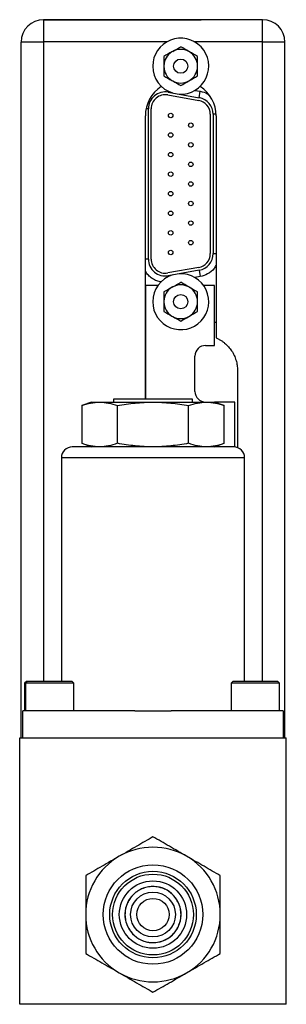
# Model space of a CAD drawing. Header units: inches. Extents: x 5.6 to 25.3, y 3.2 to 17.5.
# Tile 3 of 5: x 16.6 to 18.1, y 7.7 to 13.2. Entities that reach past the tile are written whole.
import ezdxf

# ---------------------------------------------------------------- set-up
doc = ezdxf.new("R2010")
doc.units = ezdxf.units.IN
doc.header["$LTSCALE"] = 2
doc.header["$MEASUREMENT"] = 0

msp = doc.modelspace()

# ---------------------------------------------------------------- linework, layer by layer
at = {"color": 7, "linetype": 'Continuous', "lineweight": 25}
for p, q in [((16.7088, 13.1649), (16.7088, 13.0409)), ((16.7098, 13.1649), (16.7088, 13.1649)), ((16.7098, 13.1649), (17.5872, 13.1649)), ((17.6225, 13.1649), (16.7098, 13.1649)), ((17.9278, 13.1649), (17.6225, 13.1649)), ((17.9278, 13.0409), (17.9278, 13.1649)), ((16.5838, 9.1649), (16.5838, 13.0399)), ((16.7088, 13.0399), (16.5838, 13.0399)), ((18.0528, 13.0399), (17.9278, 13.0399)), ((18.0528, 9.1649), (18.0528, 13.0399)), ((17.4279, 12.9882), (17.424, 12.9859)), ((17.5217, 12.9859), (17.5177, 12.9882)), ((17.3791, 12.9081), (17.3791, 12.9036)), ((17.5666, 12.9036), (17.5666, 12.9081)), ((17.424, 12.8258), (17.4279, 12.8235)), ((17.5177, 12.8235), (17.5217, 12.8258)), ((17.4002, 12.7457), (17.5727, 12.7153)), ((17.4029, 12.7609), (17.5754, 12.7305)), ((17.5754, 12.7305), (17.5816, 12.766)), ((17.2758, 11.0517), (17.2758, 12.6289)), ((17.2928, 11.8311), (17.2928, 12.6686)), ((17.3083, 11.8311), (17.3083, 12.6686)), ((17.6373, 12.6382), (17.6373, 11.8615)), ((17.6528, 12.6382), (17.6528, 11.8615)), ((17.6698, 12.6289), (17.6698, 11.3928)), ((17.5727, 11.7845), (17.4002, 11.7541)), ((17.5754, 11.7692), (17.4029, 11.7388)), ((17.5754, 11.7692), (17.5816, 11.7338)), ((17.2758, 11.6849), (17.2758, 11.0517)), ((17.3461, 11.6849), (17.2758, 11.6849)), ((17.6618, 11.6849), (17.5995, 11.6849)), ((17.6618, 11.3499), (17.6618, 11.6849)), ((17.4279, 11.6762), (17.424, 11.6739)), ((17.5217, 11.6739), (17.5177, 11.6762)), ((17.3791, 11.5961), (17.3791, 11.5916)), ((17.5666, 11.5916), (17.5666, 11.5961)), ((17.424, 11.5138), (17.4279, 11.5115)), ((17.5177, 11.5115), (17.5217, 11.5138)), ((17.6618, 11.4794), (17.6698, 11.4794)), ((17.6108, 11.3499), (17.6618, 11.3499)), ((17.5518, 11.0939), (17.5518, 11.2909)), ((17.7888, 11.2119), (17.7888, 10.7813)), ((16.9763, 11.0349), (16.9214, 11.0149)), ((16.9763, 11.0349), (17.6603, 11.0349)), ((17.0986, 11.0517), (17.0986, 11.0349)), ((17.5381, 11.0517), (17.0986, 11.0517)), ((17.5381, 11.0349), (17.5381, 11.0517)), ((17.7153, 11.0149), (17.6603, 11.0349)), ((17.7738, 11.0349), (17.6603, 11.0349)), ((17.7738, 10.7846), (17.7738, 11.0349)), ((16.9214, 11.0149), (16.9214, 10.8049)), ((17.1199, 10.8049), (17.1199, 11.0149)), ((17.5168, 10.8049), (17.5168, 11.0149)), ((17.7153, 10.8049), (17.7153, 11.0149)), ((16.9214, 10.8049), (16.9763, 10.7849)), ((17.6603, 10.7849), (17.7153, 10.8049)), ((16.8083, 10.7249), (16.8083, 9.4789)), ((17.8283, 9.4789), (17.8283, 10.7249)), ((16.6133, 9.4789), (16.6033, 9.4689)), ((16.6033, 9.4689), (16.6033, 9.3149)), ((16.6083, 9.4689), (16.6033, 9.4689)), ((16.6183, 9.4789), (16.6083, 9.4689)), ((16.6083, 9.4689), (16.6083, 9.3149)), ((16.6641, 9.4689), (16.6083, 9.4689)), ((16.6183, 9.4789), (16.6133, 9.4789)), ((16.6699, 9.4789), (16.6183, 9.4789)), ((16.8783, 9.4689), (16.6641, 9.4689)), ((16.8683, 9.4789), (16.6699, 9.4789)), ((16.8783, 9.4689), (16.8683, 9.4789)), ((16.8783, 9.3149), (16.8783, 9.4689)), ((17.7633, 9.4789), (17.7533, 9.4689)), ((17.7533, 9.4689), (17.7533, 9.3149)), ((17.8588, 9.4689), (17.7533, 9.4689)), ((17.861, 9.4789), (17.7633, 9.4789)), ((18.0233, 9.4689), (17.8588, 9.4689)), ((18.0133, 9.4789), (17.861, 9.4789)), ((18.0233, 9.4689), (18.0133, 9.4789)), ((18.0233, 9.3149), (18.0233, 9.4689)), ((16.5933, 9.1649), (16.5933, 9.3149)), ((17.2178, 9.3149), (16.5933, 9.3149)), ((17.2178, 9.3149), (17.4188, 9.3149)), ((18.0433, 9.3149), (17.4188, 9.3149)), ((18.0433, 9.3149), (18.0433, 9.1649)), ((16.5758, 7.6799), (16.5758, 9.1649)), ((16.5758, 9.1649), (18.0608, 9.1649)), ((18.0608, 7.6799), (18.0608, 9.1649)), ((18.0608, 7.6799), (16.5758, 7.6799))]:
    msp.add_line(p, q, dxfattribs=at)
at = {"color": 8, "linetype": 'Continuous', "lineweight": 25}
for p, q in [((17.3995, 13.0409), (16.7088, 13.0409)), ((16.7088, 13.0399), (16.7088, 9.4789)), ((17.9278, 13.0409), (17.5461, 13.0409)), ((17.9278, 9.4789), (17.9278, 13.0399)), ((17.4029, 12.7609), (17.4037, 12.766)), ((17.5517, 12.7713), (17.5816, 12.766)), ((17.2928, 12.6686), (17.2799, 12.6686)), ((17.6696, 12.6382), (17.6528, 12.6382)), ((17.6528, 11.8615), (17.6698, 11.8615)), ((17.2928, 11.8311), (17.2758, 11.8311)), ((17.4029, 11.7388), (17.4037, 11.7337)), ((17.5816, 11.7338), (17.5517, 11.7285)), ((17.8283, 10.7249), (16.8083, 10.7249))]:
    msp.add_line(p, q, dxfattribs=at)
at = {"color": 7, "linetype": 'Continuous', "lineweight": 25}
for centre, radius in [((17.4728, 12.9059), 0.0398), ((17.4168, 12.6314), 0.0125), ((17.5288, 12.5769), 0.0125), ((17.4168, 12.5224), 0.0125), ((17.5288, 12.4679), 0.0125), ((17.4168, 12.4134), 0.0125), ((17.5288, 12.3589), 0.0125), ((17.4168, 12.3044), 0.0125), ((17.5288, 12.2499), 0.0125), ((17.4168, 12.1954), 0.0125), ((17.5288, 12.1409), 0.0125), ((17.4168, 12.0864), 0.0125), ((17.5288, 12.0319), 0.0125), ((17.4168, 11.9774), 0.0125), ((17.5288, 11.9229), 0.0125), ((17.4168, 11.8684), 0.0125), ((17.4728, 11.5939), 0.0397), ((17.3183, 8.1799), 0.2769), ((17.3183, 8.1799), 0.241), ((17.3183, 8.1799), 0.225), ((17.3183, 8.1799), 0.1875), ((17.3183, 8.1799), 0.125), ((17.3183, 8.1799), 0.09)]:
    msp.add_circle(centre, radius, dxfattribs=at)
for centre, radius, start, end in [((16.7088, 13.0399), 0.125, 90, 180), ((17.9278, 13.0399), 0.125, 0, 89.5416), ((17.4728, 12.9059), 0.156, 266.8919, 180), ((17.4728, 12.9059), 0.0938, 61.3893, 118.6107), ((17.4728, 12.9059), 0.0938, 121.3893, 178.6107), ((17.4728, 12.9059), 0.0938, 1.3893, 58.6107), ((17.4728, 12.9059), 0.156, 180, 253.1081), ((17.4728, 12.9059), 0.0938, 181.3893, 238.6107), ((17.4728, 12.9059), 0.0938, 301.3893, 358.6107), ((17.4728, 12.6289), 0.197, 123.3156, 180), ((17.4728, 12.9059), 0.0938, 241.3893, 298.6107), ((17.4728, 12.6289), 0.197, 0, 56.6844), ((17.3866, 12.6686), 0.0938, 80, 180), ((17.3866, 12.6686), 0.0783, 80, 180), ((17.5591, 12.6382), 0.0938, 0, 80), ((17.5591, 12.6382), 0.0783, 0, 80), ((17.5591, 11.8615), 0.0783, 280, 0), ((17.5591, 11.8615), 0.0938, 280, 0), ((17.3866, 11.8311), 0.0938, 180, 280), ((17.3866, 11.8311), 0.0783, 180, 280), ((17.4728, 11.5939), 0.156, 180, 93.1081), ((17.4728, 11.5939), 0.156, 106.8919, 180), ((17.4728, 11.5939), 0.0938, 61.3893, 118.6107), ((17.4728, 11.5939), 0.0938, 121.3893, 178.6107), ((17.4728, 11.5939), 0.0938, 1.3893, 58.6107), ((17.4728, 11.5939), 0.0938, 181.3893, 238.6107), ((17.4728, 11.5939), 0.0938, 301.3893, 358.6107), ((17.4728, 11.5939), 0.0938, 241.3893, 298.6107), ((17.6108, 11.2909), 0.059, 90, 180), ((17.6108, 11.0939), 0.059, 180, 270), ((16.8683, 10.7249), 0.06, 90, 180), ((17.7683, 10.7249), 0.06, 0, 90), ((17.3183, 8.1799), 0.375, 120, 180), ((17.3183, 8.1799), 0.375, 60, 120), ((17.3183, 8.1799), 0.375, 0, 60), ((17.3183, 8.1799), 0.375, 180, 240), ((17.3183, 8.1799), 0.375, 300, 0), ((17.3183, 8.1799), 0.375, 240, 300)]:
    msp.add_arc(centre, radius, start, end, dxfattribs=at)
for points in [[(16.7098, 13.1649), (16.7098, 13.1649), (16.7098, 13.1649), (16.7098, 13.1649)], [(17.9278, 13.1649), (17.9282, 13.1649), (17.9285, 13.1649), (17.9288, 13.1649)], [(16.7088, 13.0409), (16.7088, 13.0405), (16.7088, 13.0402), (16.7088, 13.0399)], [(17.4279, 12.9882), (17.4432, 12.997), (17.4582, 13.0057), (17.4728, 13.0141)], [(17.5177, 12.9882), (17.5024, 12.997), (17.4875, 13.0057), (17.4728, 13.0141)], [(17.9278, 13.0399), (17.9278, 13.0402), (17.9278, 13.0405), (17.9278, 13.0409)], [(17.424, 12.9859), (17.4087, 12.9771), (17.3938, 12.9685), (17.3791, 12.96)], [(17.3791, 12.96), (17.3791, 12.9431), (17.3791, 12.9258), (17.3791, 12.9081)], [(17.5666, 12.96), (17.5519, 12.9685), (17.537, 12.9771), (17.5217, 12.9859)], [(17.5666, 12.9081), (17.5666, 12.9258), (17.5666, 12.9431), (17.5666, 12.96)], [(17.3791, 12.9036), (17.3791, 12.8859), (17.3791, 12.8687), (17.3791, 12.8517)], [(17.5666, 12.8517), (17.5666, 12.8687), (17.5666, 12.8859), (17.5666, 12.9036)], [(17.3791, 12.8517), (17.3938, 12.8433), (17.4087, 12.8347), (17.424, 12.8258)], [(17.5217, 12.8258), (17.537, 12.8347), (17.5519, 12.8433), (17.5666, 12.8517)], [(17.4279, 12.8235), (17.4432, 12.8147), (17.4582, 12.8061), (17.4728, 12.7976)], [(17.4728, 12.7976), (17.4875, 12.8061), (17.5024, 12.8147), (17.5177, 12.8235)], [(17.4279, 11.6762), (17.4432, 11.685), (17.4582, 11.6937), (17.4728, 11.7021)], [(17.5177, 11.6762), (17.5024, 11.685), (17.4875, 11.6937), (17.4728, 11.7021)], [(17.424, 11.6739), (17.4087, 11.6651), (17.3938, 11.6565), (17.3791, 11.648)], [(17.3791, 11.648), (17.3791, 11.6311), (17.3791, 11.6138), (17.3791, 11.5961)], [(17.5666, 11.648), (17.5519, 11.6565), (17.537, 11.6651), (17.5217, 11.6739)], [(17.5666, 11.5961), (17.5666, 11.6138), (17.5666, 11.6311), (17.5666, 11.648)], [(17.3791, 11.5916), (17.3791, 11.5739), (17.3791, 11.5567), (17.3791, 11.5397)], [(17.5666, 11.5397), (17.5666, 11.5567), (17.5666, 11.5739), (17.5666, 11.5916)], [(17.3791, 11.5397), (17.3938, 11.5313), (17.4087, 11.5227), (17.424, 11.5138)], [(17.5217, 11.5138), (17.537, 11.5227), (17.5519, 11.5313), (17.5666, 11.5397)], [(17.4279, 11.5115), (17.4432, 11.5027), (17.4582, 11.4941), (17.4728, 11.4856)], [(17.4728, 11.4856), (17.4875, 11.4941), (17.5024, 11.5027), (17.5177, 11.5115)]]:
    msp.add_open_spline(points, degree=3, dxfattribs=at)
for points, knots in [([(17.6225, 13.1649), (17.6205, 13.1649), (17.6166, 13.1649), (17.6107, 13.1648), (17.6048, 13.1648), (17.5989, 13.1648), (17.593, 13.1649), (17.5891, 13.1649), (17.5872, 13.1649)], [0, 0, 0, 0, 0.167563, 0.334051, 0.5, 0.665949, 0.832437, 1, 1, 1, 1]), ([(17.6698, 11.3928), (17.6723, 11.3917), (17.6772, 11.3895), (17.6843, 11.3859), (17.6913, 11.382), (17.6981, 11.3778), (17.7048, 11.3734), (17.7112, 11.3686), (17.7231, 11.3592), (17.7391, 11.3438), (17.757, 11.3205), (17.7713, 11.2949), (17.7798, 11.2722), (17.7845, 11.2536), (17.787, 11.2398), (17.7885, 11.2259), (17.7887, 11.2166), (17.7888, 11.2119)], [0, 0, 0, 0, 0.0350926, 0.0700438, 0.1049114, 0.1397537, 0.1746289, 0.2095952, 0.2447103, 0.3723187, 0.5000168, 0.6276252, 0.7553233, 0.8166313, 0.8776386, 0.9386574, 1, 1, 1, 1]), ([(16.9214, 11.0149), (16.9379, 11.0209), (16.9545, 11.0258), (16.9876, 11.0325), (17.0206, 11.036), (17.0537, 11.0325), (17.0868, 11.0258), (17.1033, 11.0209), (17.1199, 11.0149)], [0, 0, 0, 0, 0.25, 0.25, 0.5, 0.75, 0.75, 1, 1, 1, 1]), ([(17.1199, 11.0149), (17.1529, 11.0209), (17.186, 11.0258), (17.2522, 11.0325), (17.3183, 11.036), (17.3845, 11.0325), (17.4506, 11.0258), (17.4837, 11.0209), (17.5168, 11.0149)], [0, 0, 0, 0, 0.25, 0.25, 0.5, 0.75, 0.75, 1, 1, 1, 1]), ([(17.5168, 11.0149), (17.5333, 11.0209), (17.5499, 11.0258), (17.5829, 11.0325), (17.616, 11.036), (17.6491, 11.0325), (17.6822, 11.0258), (17.6987, 11.0209), (17.7153, 11.0149)], [0, 0, 0, 0, 0.25, 0.25, 0.5, 0.75, 0.75, 1, 1, 1, 1]), ([(17.7683, 10.7849), (17.7683, 10.7849), (17.7209, 10.7849), (17.5521, 10.7849), (17.4377, 10.7849), (17.199, 10.7849), (17.0845, 10.7849), (16.9157, 10.7849), (16.8683, 10.7849), (16.8683, 10.7849)], [0, 0, 0, 0, 0.25, 0.25, 0.5, 0.5, 0.75, 0.75, 1, 1, 1, 1]), ([(17.1199, 10.8049), (17.1033, 10.7989), (17.0868, 10.794), (17.0537, 10.7873), (17.0206, 10.7837), (16.9876, 10.7873), (16.9545, 10.794), (16.9379, 10.7989), (16.9214, 10.8049)], [0, 0, 0, 0, 0.25, 0.25, 0.5, 0.75, 0.75, 1, 1, 1, 1]), ([(17.5168, 10.8049), (17.4837, 10.7989), (17.4506, 10.794), (17.3845, 10.7873), (17.3183, 10.7837), (17.2522, 10.7873), (17.186, 10.794), (17.1529, 10.7989), (17.1199, 10.8049)], [0, 0, 0, 0, 0.25, 0.25, 0.5, 0.75, 0.75, 1, 1, 1, 1]), ([(17.7153, 10.8049), (17.6987, 10.7989), (17.6822, 10.794), (17.6491, 10.7873), (17.616, 10.7837), (17.5829, 10.7873), (17.5499, 10.794), (17.5333, 10.7989), (17.5168, 10.8049)], [0, 0, 0, 0, 0.25, 0.25, 0.5, 0.75, 0.75, 1, 1, 1, 1]), ([(17.3183, 8.6129), (17.2889, 8.5959), (17.2589, 8.5786), (17.2122, 8.5516), (17.1964, 8.5425), (17.164, 8.5238), (17.1474, 8.5142), (17.1308, 8.5046)], [0, 0, 0, 0, 0.5, 0.5, 0.75, 0.75, 1, 1, 1, 1]), ([(17.5058, 8.5046), (17.4729, 8.5236), (17.4409, 8.5421), (17.3938, 8.5693), (17.3783, 8.5783), (17.3479, 8.5958), (17.333, 8.6044), (17.3183, 8.6129)], [0, 0, 0, 0, 0.5, 0.5, 0.75, 0.75, 1, 1, 1, 1]), ([(17.1308, 8.5046), (17.0979, 8.4856), (17.0659, 8.4671), (17.0188, 8.44), (17.0033, 8.431), (16.9729, 8.4134), (16.958, 8.4048), (16.9433, 8.3964)], [0, 0, 0, 0, 0.5, 0.5, 0.75, 0.75, 1, 1, 1, 1]), ([(17.6933, 8.3964), (17.6639, 8.4133), (17.6339, 8.4307), (17.5872, 8.4577), (17.5714, 8.4668), (17.539, 8.4855), (17.5224, 8.4951), (17.5058, 8.5046)], [0, 0, 0, 0, 0.5, 0.5, 0.75, 0.75, 1, 1, 1, 1]), ([(16.9433, 8.3964), (16.9433, 8.3624), (16.9433, 8.3278), (16.9433, 8.2738), (16.9433, 8.2556), (16.9433, 8.2182), (16.9433, 8.199), (16.9433, 8.1799)], [0, 0, 0, 0, 0.5, 0.5, 0.75, 0.75, 1, 1, 1, 1]), ([(17.6933, 8.1799), (17.6933, 8.2179), (17.6933, 8.2549), (17.6933, 8.3092), (17.6933, 8.3272), (17.6933, 8.3622), (17.6933, 8.3794), (17.6933, 8.3964)], [0, 0, 0, 0, 0.5, 0.5, 0.75, 0.75, 1, 1, 1, 1]), ([(17.4539, 8.1016), (17.4331, 8.0657), (17.3989, 8.0394), (17.3187, 8.018), (17.276, 8.0236), (17.2041, 8.0651), (17.1779, 8.0993), (17.1564, 8.1795), (17.162, 8.2222), (17.2035, 8.2941), (17.2377, 8.3203), (17.3179, 8.3418), (17.3606, 8.3362), (17.4325, 8.2947), (17.4588, 8.2605), (17.4802, 8.1803), (17.4746, 8.1376), (17.4539, 8.1016)], [0, 0, 0, 0, 0.125, 0.125, 0.25, 0.25, 0.375, 0.375, 0.5, 0.5, 0.625, 0.625, 0.75, 0.75, 0.875, 0.875, 1, 1, 1, 1]), ([(17.4534, 8.1019), (17.4485, 8.0934), (17.4372, 8.0773), (17.4153, 8.0564), (17.389, 8.0396), (17.359, 8.0281), (17.3273, 8.023), (17.2961, 8.0245), (17.2667, 8.0316), (17.2399, 8.044), (17.2158, 8.061), (17.1949, 8.0829), (17.178, 8.1092), (17.1666, 8.1392), (17.1615, 8.1709), (17.1629, 8.2021), (17.1701, 8.2315), (17.1824, 8.2583), (17.1995, 8.2824), (17.2214, 8.3033), (17.2476, 8.3202), (17.2777, 8.3316), (17.3094, 8.3367), (17.3406, 8.3353), (17.3699, 8.3281), (17.3968, 8.3158), (17.4209, 8.2987), (17.4418, 8.2768), (17.4586, 8.2506), (17.4701, 8.2205), (17.4752, 8.1888), (17.4737, 8.1576), (17.4666, 8.1282), (17.4583, 8.1104), (17.4534, 8.1019)], [0, 0, 0, 0, 0.029997, 0.060005, 0.092161, 0.125, 0.157838, 0.189994, 0.219986, 0.25, 0.279992, 0.310005, 0.342161, 0.375, 0.407838, 0.439994, 0.469986, 0.5, 0.529992, 0.560005, 0.592161, 0.625, 0.657838, 0.689994, 0.719986, 0.75, 0.779992, 0.810005, 0.842161, 0.875, 0.907838, 0.939994, 0.969992, 1, 1, 1, 1]), ([(16.9433, 8.1799), (16.9433, 8.1419), (16.9433, 8.1049), (16.9433, 8.0505), (16.9433, 8.0326), (16.9433, 7.9975), (16.9433, 7.9803), (16.9433, 7.9634)], [0, 0, 0, 0, 0.5, 0.5, 0.75, 0.75, 1, 1, 1, 1]), ([(17.6933, 7.9634), (17.6933, 7.9973), (17.6933, 8.032), (17.6933, 8.0859), (17.6933, 8.1042), (17.6933, 8.1415), (17.6933, 8.1607), (17.6933, 8.1799)], [0, 0, 0, 0, 0.5, 0.5, 0.75, 0.75, 1, 1, 1, 1]), ([(16.9433, 7.9634), (16.9727, 7.9464), (17.0028, 7.9291), (17.0495, 7.9021), (17.0653, 7.893), (17.0976, 7.8743), (17.1142, 7.8647), (17.1308, 7.8551)], [0, 0, 0, 0, 0.5, 0.5, 0.75, 0.75, 1, 1, 1, 1]), ([(17.5058, 7.8551), (17.5388, 7.8741), (17.5708, 7.8926), (17.6179, 7.9198), (17.6334, 7.9288), (17.6638, 7.9463), (17.6787, 7.9549), (17.6933, 7.9634)], [0, 0, 0, 0, 0.5, 0.5, 0.75, 0.75, 1, 1, 1, 1]), ([(17.1308, 7.8551), (17.1638, 7.8361), (17.1958, 7.8176), (17.2429, 7.7904), (17.2584, 7.7815), (17.2888, 7.7639), (17.3037, 7.7553), (17.3183, 7.7469)], [0, 0, 0, 0, 0.5, 0.5, 0.75, 0.75, 1, 1, 1, 1]), ([(17.3183, 7.7469), (17.3477, 7.7638), (17.3778, 7.7812), (17.4245, 7.8081), (17.4403, 7.8173), (17.4726, 7.8359), (17.4892, 7.8455), (17.5058, 7.8551)], [0, 0, 0, 0, 0.5, 0.5, 0.75, 0.75, 1, 1, 1, 1])]:
    msp.add_open_spline(points, degree=3, knots=knots, dxfattribs=at)
at = {"color": 8, "linetype": 'Continuous', "lineweight": 25}
for points, knots in [([(17.5816, 12.766), (17.5963, 12.7627), (17.6157, 12.7584), (17.6301, 12.7454), (17.6337, 12.7422)], [0, 0, 0, 0, 0.753818, 1, 1, 1, 1]), ([(17.6698, 11.7981), (17.6664, 11.7912), (17.6559, 11.7705), (17.6245, 11.7461), (17.5956, 11.7378), (17.5816, 11.7338)], [0, 0, 0, 0, 0.202824, 0.613804, 1, 1, 1, 1]), ([(17.3642, 11.7041), (17.3604, 11.7046), (17.3472, 11.7062), (17.3261, 11.7154), (17.3027, 11.731), (17.2855, 11.7479), (17.2784, 11.7606), (17.2758, 11.765)], [0, 0, 0, 0, 0.101841, 0.359033, 0.610128, 0.861223, 1, 1, 1, 1])]:
    msp.add_open_spline(points, degree=3, knots=knots, dxfattribs=at)

doc.saveas('drawing.dxf')
